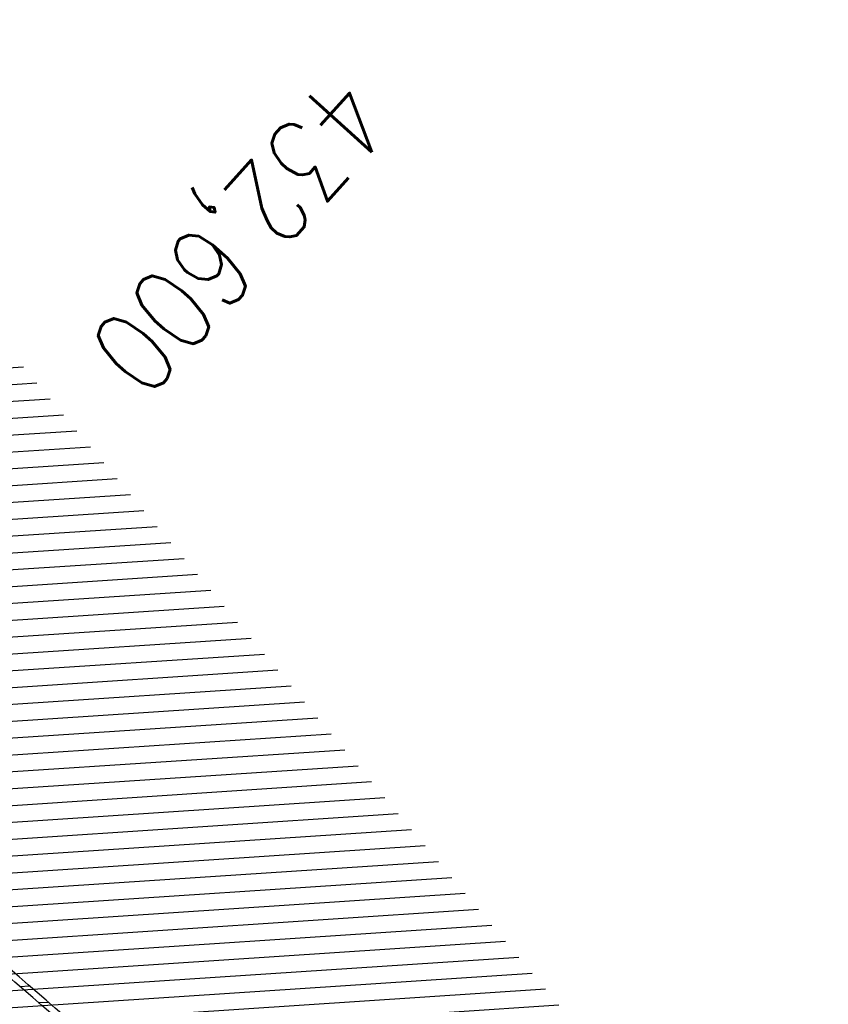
# Model space of a CAD drawing. Extents: x 454519 to 459636, y 422856 to 428936.
# Tile 49 of 82: x 456003 to 456051, y 426963 to 427021. Entities that reach past the tile are written whole.
import ezdxf

# ---------------------------------------------------------------- set-up
doc = ezdxf.new("R2010")
doc.units = 0
doc.header["$LTSCALE"] = 2
doc.header["$MEASUREMENT"] = 0
doc.linetypes.add('ACHSE', pattern=[5.5, 4, -0.5, 0.5, -0.5])
doc.linetypes.add('GESTRICHELT', pattern=[0.75, 0.5, -0.25])
for name, color, linetype in [('ACHSETOP', 1, 'ACHSE'), ('FBR', 8, 'CONTINUOUS'), ('HEKTOM', 1, 'GESTRICHELT'), ('RINNE', 8, 'CONTINUOUS')]:
    doc.layers.add(name, color=color, linetype=linetype)
doc.styles.add('ROMANS', font='romans.shx', dxfattribs={"width": 0.8})
pattern_1 = [(3.773975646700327, (455992.015078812, 426960.8069440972), (-0.06582068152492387, 0.9978314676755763), [])]

msp = doc.modelspace()

# ---------------------------------------------------------------- hatches: boundary and pattern name
at = {"layer": 'RINNE'}
h = msp.add_hatch(dxfattribs=at)
h.set_pattern_fill('_USER', color=256, angle=45, pattern_type=0)
h.set_pattern_definition(pattern_1)
edge = h.paths.add_edge_path()
edge.add_arc((456706.4411801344, 427762.6067025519), 1073.912395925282, 228.1096512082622, 228.1470441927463)
edge.add_arc((456678.3279720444, 427731.2222189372), 1031.7776325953, 228.1470442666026, 228.7443340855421)
edge.add_arc((456817.1179151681, 427889.450250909), 1242.250334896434, 228.7443340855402, 229.2591103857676)
edge.add_arc((456655.3540386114, 427701.6536522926), 994.3892564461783, 229.2591103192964, 229.8344777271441)
edge.add_arc((456546.6304406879, 427572.8394985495), 825.8250047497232, 229.8344777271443, 230.5237640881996)
edge.add_arc((456558.4786236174, 427587.2246473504), 844.4613119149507, 230.5237641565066, 231.2054021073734)
edge.add_arc((456542.6020572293, 427567.4743682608), 819.1208524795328, 231.2054021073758, 231.9337716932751)
edge.add_arc((456729.1171736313, 427805.6348815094), 1121.624271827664, 231.9337716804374, 232.5562171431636)
edge.add_arc((456934.778702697, 428074.2034105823), 1459.892980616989, 232.5562171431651, 233.1286341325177)
edge.add_arc((456379.8464456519, 427334.3332336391), 535.0374845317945, 233.1286341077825, 234.0741831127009)
edge.add_arc((457408.1106984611, 428753.4778926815), 2287.549663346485, 234.0741831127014, 234.3800631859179)
edge.add_arc((456866.2793526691, 427997.2119791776), 1357.216744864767, 234.3800631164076, 234.7771743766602)
edge.add_arc((464010.5409575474, 438116.287582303), 13744.15199700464, 234.7771743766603, 234.830846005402)
edge.add_arc((452553.3409649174, 421856.0940063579), 6147.085440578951, 54.750590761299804, 54.83084403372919, ccw=False)
edge.add_arc((450423.3889629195, 418842.2157004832), 9837.635260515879, 54.68319294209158, 54.75059076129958, ccw=False)
edge.add_arc((457138.5254113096, 428320.4463469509), 1778.298352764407, 234.6831918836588, 234.8417144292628)
edge.add_arc((456312.9742775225, 427148.3422582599), 344.6447442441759, 234.8417144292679, 235.0346464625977)
edge.add_arc((455651.1323267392, 426201.9165695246), 810.2389521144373, 54.90881386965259, 55.03464184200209, ccw=False)
edge.add_arc((626422.3025217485, 508282.4458920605), 188910.6484772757, 205.3823657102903, 205.3841142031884)
edge.add_arc((456954.5834788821, 427870.8300588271), 1333.102490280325, 205.3841352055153, 205.4049463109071)
edge.add_arc((458532.7138070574, 428620.3483963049), 3080.178067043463, 205.4049463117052, 205.4263619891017)
edge.add_arc((1550284.820349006, 947638.4946961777), 1211923.632914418, 205.4263799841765, 205.4274597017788)
edge.add_arc((477688.698213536, 437702.3092579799), 24280.01867683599, 205.427459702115, 205.4469566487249)
edge.add_arc((517203.975589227, 456505.2410412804), 68040.81608416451, 205.4469541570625, 205.4586010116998)
edge.add_arc((456349.458995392, 427533.0808383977), 641.5708607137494, 205.4586010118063, 206.274924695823)
edge.add_arc((456893.6314883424, 427801.7313742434), 1248.445487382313, 206.2749247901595, 206.8602051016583)
edge.add_arc((456329.0991548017, 427515.8206175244), 615.6408442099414, 206.8602051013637, 207.7298477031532)
edge.add_arc((456730.4794299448, 427726.8167759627), 1069.100328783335, 207.7298477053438, 208.389861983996)
edge.add_arc((456776.6581306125, 427751.7749475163), 1121.592068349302, 208.3898619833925, 208.9733635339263)
edge.add_arc((456927.9310900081, 427835.5350069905), 1294.50608110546, 208.973363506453, 209.516510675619)
edge.add_arc((456713.8403745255, 427714.3268531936), 1048.485246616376, 209.5165106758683, 210.1493311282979)
edge.add_arc((456739.9802721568, 427729.5097063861), 1078.714591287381, 210.1493311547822, 210.7732249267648)
edge.add_arc((456488.7789916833, 427579.9227502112), 786.347799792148, 210.7732249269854, 211.6209509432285)
edge.add_arc((456413.5991257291, 427533.6338834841), 698.0603633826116, 211.6209508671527, 212.5206615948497)
edge.add_arc((456509.21856517, 427594.5986720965), 811.4613450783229, 212.5206615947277, 213.2703081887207)
edge.add_arc((456783.2679333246, 427774.4122317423), 1139.235615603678, 213.2703081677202, 213.9030311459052)
edge.add_arc((456933.7785731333, 427875.562742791), 1320.577498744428, 213.9030311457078, 214.4647752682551)
edge.add_arc((456431.9996749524, 427531.1536705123), 711.9728062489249, 214.4647751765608, 215.2297269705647)
edge.add_arc((456476.0714290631, 427562.2771301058), 765.926390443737, 215.2297269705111, 215.9776623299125)
edge.add_arc((456765.3114316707, 427772.2500499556), 1123.34548083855, 215.9776622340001, 216.5953030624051)
edge.add_arc((456809.5369494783, 427805.0891933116), 1178.430013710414, 216.595303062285, 217.1637610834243)
edge.add_arc((456701.0629044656, 427722.8609933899), 1042.312067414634, 217.1637609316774, 217.7681853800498)
edge.add_arc((456604.7520500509, 427648.2402554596), 920.4759676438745, 217.7681853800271, 218.5206743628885)
edge.add_arc((456318.3035235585, 427420.220001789), 554.3530450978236, 218.5206743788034, 219.4901857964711)
edge.add_arc((456528.37406017, 427593.3283626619), 826.5590974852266, 219.4901857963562, 220.0808899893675)
edge.add_arc((457478.2647514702, 428392.6692785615), 2068.025257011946, 220.0808900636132, 220.4543903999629)
edge.add_arc((457304.0648032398, 428244.1281273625), 1839.092743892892, 220.4543903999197, 220.8877486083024)
edge.add_arc((456561.2622209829, 427600.9703044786), 856.5411364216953, 220.8877485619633, 221.5226725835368)
edge.add_arc((456315.6048677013, 427383.4576779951), 528.4264035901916, 221.52267258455, 222.5897953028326)
edge.add_arc((456489.1192784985, 427542.9553317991), 764.1099887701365, 222.5897952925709, 223.4773137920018)
edge.add_arc((456673.2338726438, 427717.5350610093), 1017.834772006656, 223.4773137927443, 224.0533764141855)
edge.add_arc((456818.2277706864, 427857.8153168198), 1219.581595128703, 224.053376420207, 224.5796562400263)
edge.add_arc((456792.9479339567, 427832.9037103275), 1184.089930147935, 224.5796562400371, 225.1708086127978)
edge.add_arc((456580.1694347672, 427618.852754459), 882.2745868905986, 225.1708085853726, 225.8556112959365)
edge.add_arc((456478.2524220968, 427513.8454629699), 735.9406921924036, 225.8556112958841, 226.718988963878)
edge.add_arc((456503.4554284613, 427540.6080077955), 772.7024295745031, 226.7189889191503, 227.5615890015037)
edge.add_arc((456706.4411788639, 427762.6067011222), 1073.512394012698, 227.5615890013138, 228.1470441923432)
edge.add_arc((456678.3279720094, 427731.2222188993), 1031.377632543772, 228.1470442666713, 228.7443340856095)
edge.add_arc((456817.1179151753, 427889.4502509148), 1241.850334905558, 228.7443340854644, 229.2591103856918)
edge.add_arc((456655.3540386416, 427701.6536523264), 993.9892564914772, 229.259110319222, 229.834477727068)
edge.add_arc((456546.630440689, 427572.8394985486), 825.4250047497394, 229.8344777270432, 230.5237640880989)
edge.add_arc((456558.478623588, 427587.2246473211), 844.0613118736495, 230.5237641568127, 231.2054021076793)
edge.add_arc((456542.6020572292, 427567.4743682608), 818.7208524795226, 231.2054021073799, 231.9337716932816)
edge.add_arc((456729.1171736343, 427805.6348815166), 1121.224271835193, 231.933771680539, 232.5562171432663)
edge.add_arc((456934.7787026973, 428074.2034105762), 1459.492980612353, 232.5562171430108, 233.1286341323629)
edge.add_arc((456379.84644566, 427334.333233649), 534.6374845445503, 233.1286341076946, 234.0741831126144)
edge.add_arc((457408.1106984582, 428753.4778926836), 2287.149663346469, 234.0741831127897, 234.3800631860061)
edge.add_arc((456866.2793527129, 427997.2119792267), 1356.816744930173, 234.3800631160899, 234.7771743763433)
edge.add_arc((464010.5409575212, 438116.2875823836), 13743.75199705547, 234.7771743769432, 234.8308460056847)
edge.add_arc((452553.3409592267, 421856.0939983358), 6147.485450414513, 54.75059076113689, 54.83084403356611, ccw=False)
edge.add_arc((450423.3889629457, 418842.2157005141), 9838.035260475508, 54.6831929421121, 54.7505907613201, ccw=False)
edge.add_arc((457138.52541285, 428320.4463491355), 1777.898355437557, 234.6831918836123, 234.8417144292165)
edge.add_arc((456312.974277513, 427148.3422582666), 344.2447442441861, 234.8417144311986, 235.034646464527)
edge.add_arc((455651.1323182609, 426201.9165575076), 810.6389668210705, 54.90881386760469, 55.03464183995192, ccw=False)
h = msp.add_hatch(dxfattribs=at)
h.set_pattern_fill('_USER', color=256, angle=45, pattern_type=0)
h.set_pattern_definition(pattern_1)
edge = h.paths.add_edge_path()
edge.add_arc((456706.4411801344, 427762.6067025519), 1073.912395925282, 228.1096512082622, 228.1470441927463)
edge.add_arc((456678.3279720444, 427731.2222189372), 1031.7776325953, 228.1470442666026, 228.7443340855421)
edge.add_arc((456817.1179151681, 427889.450250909), 1242.250334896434, 228.7443340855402, 229.2591103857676)
edge.add_arc((456655.3540386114, 427701.6536522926), 994.3892564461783, 229.2591103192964, 229.8344777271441)
edge.add_arc((456546.6304406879, 427572.8394985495), 825.8250047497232, 229.8344777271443, 230.5237640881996)
edge.add_arc((456558.4786236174, 427587.2246473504), 844.4613119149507, 230.5237641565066, 231.2054021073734)
edge.add_arc((456542.6020572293, 427567.4743682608), 819.1208524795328, 231.2054021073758, 231.9337716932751)
edge.add_arc((456729.1171736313, 427805.6348815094), 1121.624271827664, 231.9337716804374, 232.5562171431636)
edge.add_arc((456934.778702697, 428074.2034105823), 1459.892980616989, 232.5562171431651, 233.1286341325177)
edge.add_arc((456379.8464456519, 427334.3332336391), 535.0374845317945, 233.1286341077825, 234.0741831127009)
edge.add_arc((457408.1106984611, 428753.4778926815), 2287.549663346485, 234.0741831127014, 234.3800631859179)
edge.add_arc((456866.2793526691, 427997.2119791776), 1357.216744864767, 234.3800631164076, 234.7771743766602)
edge.add_arc((464010.5409575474, 438116.287582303), 13744.15199700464, 234.7771743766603, 234.830846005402)
edge.add_arc((452553.3409649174, 421856.0940063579), 6147.085440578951, 54.750590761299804, 54.83084403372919, ccw=False)
edge.add_arc((450423.3889629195, 418842.2157004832), 9837.635260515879, 54.68319294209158, 54.75059076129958, ccw=False)
edge.add_arc((457138.5254113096, 428320.4463469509), 1778.298352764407, 234.6831918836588, 234.8417144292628)
edge.add_arc((456312.9742775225, 427148.3422582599), 344.6447442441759, 234.8417144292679, 235.0346464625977)
edge.add_arc((455651.1323267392, 426201.9165695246), 810.2389521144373, 54.90881386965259, 55.03464184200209, ccw=False)
edge.add_arc((626422.3025217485, 508282.4458920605), 188910.6484772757, 205.3823657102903, 205.3841142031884)
edge.add_arc((456954.5834788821, 427870.8300588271), 1333.102490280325, 205.3841352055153, 205.4049463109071)
edge.add_arc((458532.7138070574, 428620.3483963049), 3080.178067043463, 205.4049463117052, 205.4263619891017)
edge.add_arc((1550284.820349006, 947638.4946961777), 1211923.632914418, 205.4263799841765, 205.4274597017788)
edge.add_arc((477688.698213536, 437702.3092579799), 24280.01867683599, 205.427459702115, 205.4469566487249)
edge.add_arc((517203.975589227, 456505.2410412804), 68040.81608416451, 205.4469541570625, 205.4586010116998)
edge.add_arc((456349.458995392, 427533.0808383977), 641.5708607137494, 205.4586010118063, 206.274924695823)
edge.add_arc((456893.6314883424, 427801.7313742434), 1248.445487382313, 206.2749247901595, 206.8602051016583)
edge.add_arc((456329.0991548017, 427515.8206175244), 615.6408442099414, 206.8602051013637, 207.7298477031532)
edge.add_arc((456730.4794299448, 427726.8167759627), 1069.100328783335, 207.7298477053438, 208.389861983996)
edge.add_arc((456776.6581306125, 427751.7749475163), 1121.592068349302, 208.3898619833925, 208.9733635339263)
edge.add_arc((456927.9310900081, 427835.5350069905), 1294.50608110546, 208.973363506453, 209.516510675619)
edge.add_arc((456713.8403745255, 427714.3268531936), 1048.485246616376, 209.5165106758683, 210.1493311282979)
edge.add_arc((456739.9802721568, 427729.5097063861), 1078.714591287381, 210.1493311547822, 210.7732249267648)
edge.add_arc((456488.7789916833, 427579.9227502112), 786.347799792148, 210.7732249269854, 211.6209509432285)
edge.add_arc((456413.5991257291, 427533.6338834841), 698.0603633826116, 211.6209508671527, 212.5206615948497)
edge.add_arc((456509.21856517, 427594.5986720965), 811.4613450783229, 212.5206615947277, 213.2703081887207)
edge.add_arc((456783.2679333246, 427774.4122317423), 1139.235615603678, 213.2703081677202, 213.9030311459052)
edge.add_arc((456933.7785731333, 427875.562742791), 1320.577498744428, 213.9030311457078, 214.4647752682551)
edge.add_arc((456431.9996749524, 427531.1536705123), 711.9728062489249, 214.4647751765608, 215.2297269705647)
edge.add_arc((456476.0714290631, 427562.2771301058), 765.926390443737, 215.2297269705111, 215.9776623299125)
edge.add_arc((456765.3114316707, 427772.2500499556), 1123.34548083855, 215.9776622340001, 216.5953030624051)
edge.add_arc((456809.5369494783, 427805.0891933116), 1178.430013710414, 216.595303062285, 217.1637610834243)
edge.add_arc((456701.0629044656, 427722.8609933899), 1042.312067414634, 217.1637609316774, 217.7681853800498)
edge.add_arc((456604.7520500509, 427648.2402554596), 920.4759676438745, 217.7681853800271, 218.5206743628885)
edge.add_arc((456318.3035235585, 427420.220001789), 554.3530450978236, 218.5206743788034, 219.4901857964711)
edge.add_arc((456528.37406017, 427593.3283626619), 826.5590974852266, 219.4901857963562, 220.0808899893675)
edge.add_arc((457478.2647514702, 428392.6692785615), 2068.025257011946, 220.0808900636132, 220.4543903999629)
edge.add_arc((457304.0648032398, 428244.1281273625), 1839.092743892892, 220.4543903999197, 220.8877486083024)
edge.add_arc((456561.2622209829, 427600.9703044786), 856.5411364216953, 220.8877485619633, 221.5226725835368)
edge.add_arc((456315.6048677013, 427383.4576779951), 528.4264035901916, 221.52267258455, 222.5897953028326)
edge.add_arc((456489.1192784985, 427542.9553317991), 764.1099887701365, 222.5897952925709, 223.4773137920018)
edge.add_arc((456673.2338726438, 427717.5350610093), 1017.834772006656, 223.4773137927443, 224.0533764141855)
edge.add_arc((456818.2277706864, 427857.8153168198), 1219.581595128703, 224.053376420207, 224.5796562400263)
edge.add_arc((456792.9479339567, 427832.9037103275), 1184.089930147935, 224.5796562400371, 225.1708086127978)
edge.add_arc((456580.1694347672, 427618.852754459), 882.2745868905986, 225.1708085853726, 225.8556112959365)
edge.add_arc((456478.2524220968, 427513.8454629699), 735.9406921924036, 225.8556112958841, 226.718988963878)
edge.add_arc((456503.4554284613, 427540.6080077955), 772.7024295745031, 226.7189889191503, 227.5615890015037)
edge.add_arc((456706.4411788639, 427762.6067011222), 1073.512394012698, 227.5615890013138, 228.1470441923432)
edge.add_arc((456678.3279720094, 427731.2222188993), 1031.377632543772, 228.1470442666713, 228.7443340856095)
edge.add_arc((456817.1179151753, 427889.4502509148), 1241.850334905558, 228.7443340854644, 229.2591103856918)
edge.add_arc((456655.3540386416, 427701.6536523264), 993.9892564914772, 229.259110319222, 229.834477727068)
edge.add_arc((456546.630440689, 427572.8394985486), 825.4250047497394, 229.8344777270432, 230.5237640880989)
edge.add_arc((456558.478623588, 427587.2246473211), 844.0613118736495, 230.5237641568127, 231.2054021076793)
edge.add_arc((456542.6020572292, 427567.4743682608), 818.7208524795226, 231.2054021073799, 231.9337716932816)
edge.add_arc((456729.1171736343, 427805.6348815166), 1121.224271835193, 231.933771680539, 232.5562171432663)
edge.add_arc((456934.7787026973, 428074.2034105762), 1459.492980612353, 232.5562171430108, 233.1286341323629)
edge.add_arc((456379.84644566, 427334.333233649), 534.6374845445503, 233.1286341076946, 234.0741831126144)
edge.add_arc((457408.1106984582, 428753.4778926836), 2287.149663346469, 234.0741831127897, 234.3800631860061)
edge.add_arc((456866.2793527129, 427997.2119792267), 1356.816744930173, 234.3800631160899, 234.7771743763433)
edge.add_arc((464010.5409575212, 438116.2875823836), 13743.75199705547, 234.7771743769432, 234.8308460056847)
edge.add_arc((452553.3409592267, 421856.0939983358), 6147.485450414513, 54.75059076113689, 54.83084403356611, ccw=False)
edge.add_arc((450423.3889629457, 418842.2157005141), 9838.035260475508, 54.6831929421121, 54.7505907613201, ccw=False)
edge.add_arc((457138.52541285, 428320.4463491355), 1777.898355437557, 234.6831918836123, 234.8417144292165)
edge.add_arc((456312.974277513, 427148.3422582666), 344.2447442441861, 234.8417144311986, 235.034646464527)
edge.add_arc((455651.1323182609, 426201.9165575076), 810.6389668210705, 54.90881386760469, 55.03464183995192, ccw=False)

# ---------------------------------------------------------------- linework, layer by layer
at = {"layer": 'ACHSETOP', "flags": 128}
msp.add_lwpolyline([(457915.715, 424851.2929999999, -5.7237020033e-06), (457913.5820045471, 424853.8127098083, -4.40682974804e-05), (457913.305, 424854.14), (457897.156, 424873.224, 3.6424460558e-06), (457889.0809999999, 424882.7655, -8.380590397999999e-06), (457881.006, 424892.307, -2.3643986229e-06), (457872.6148452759, 424902.2225036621, -2.5570617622e-06), (457864.856, 424911.3910000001), (457848.707, 424930.475, 2.68727882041e-05), (457843.578, 424936.5355000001, -1.29691010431e-05), (457838.449, 424942.596, -0.0008275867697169), (457837.3373354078, 424943.9140458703, -0.0001929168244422), (457832.58, 424949.578, -0.0028355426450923), (457826.3601611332, 424957.0749066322, -0.0018102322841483), (457816.727, 424968.908, -0.002662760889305), (457809.6168318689, 424977.8032842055, -0.002227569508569), (457801.222, 424988.5189999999, -0.0022271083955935), (457793.586991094, 424998.4457470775, -0.0022354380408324), (457786.069, 425008.403, -0.0022366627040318), (457778.6386646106, 425018.4293945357, -0.002229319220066), (457771.2739999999, 425028.555, -0.0022277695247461), (457764.0066893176, 425038.7363237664, -0.0022310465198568), (457756.841, 425048.967, -0.0022380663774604), (457749.7119100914, 425059.3415419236, -0.0022697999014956), (457742.775, 425069.634, -0.0022012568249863), (457734.8705065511, 425081.5914196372, -0.0029583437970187), (457729.081, 425090.549, -0.0013758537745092), (457721.2991441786, 425102.8212166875, -0.0021970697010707), (457716.4810000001, 425110.541, -1.77989326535e-05), (457715.867577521, 425111.5336072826, 0.0001024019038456), (457715.761, 425111.706, 4.6999397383e-06), (457709.1855, 425122.3370000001, -6.2622585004e-06), (457702.61, 425132.968), (457689.4600000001, 425154.229), (457676.309, 425175.4909999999), (457663.1579999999, 425196.753, -6.4889327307e-06), (457656.5829999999, 425207.3835, 6.4889371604e-06), (457650.008, 425218.014), (457636.857, 425239.276), (457623.706, 425260.5379999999, -6.4889351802e-06), (457617.131, 425271.1685, 6.4889319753e-06), (457610.556, 425281.799), (457597.4050000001, 425303.061), (457584.254, 425324.3229999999, -1.70093747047e-05), (457577.679, 425334.9540000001, 1.70094578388e-05), (457571.104, 425345.585, 1.0520711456e-05), (457564.5285, 425356.2155, -6.502888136e-06), (457557.953, 425366.846, -2.0911148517e-06), (457550.8248519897, 425378.3703994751, -2.474848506e-06), (457544.802, 425388.108, -1.22541592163e-05), (457538.227, 425398.739, 1.6007444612e-06), (457531.652, 425409.37, 1.27604963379e-05), (457522.1504988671, 425424.7318210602, 3.64865904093e-05), (457518.8218128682, 425430.1123795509, 1.5838947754e-06), (457518.5, 425430.632, 0.0014941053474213), (457513.1669522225, 425439.1858245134, 0.0010094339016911), (457505.21, 425451.807, 0.002111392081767), (457499.479469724, 425460.7721368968, 0.0015644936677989), (457491.657, 425472.814, 0.0015642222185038), (457484.7942822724, 425483.2350990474, 0.0015586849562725), (457477.842, 425493.65, 0.0015615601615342), (457470.823847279, 425504.0228088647, 0.0015675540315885), (457463.768, 425514.3119999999, 0.0015669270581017), (457456.6441898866, 425524.5619353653, 0.0015624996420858), (457449.436, 425534.796, 0.001556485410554), (457442.1688317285, 425544.9782870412, 0.0015589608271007), (457434.85, 425555.099, 0.0015635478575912), (457427.4628506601, 425565.1809841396, 0.0015631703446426), (457420.011, 425575.2189999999, 0.0015648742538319), (457412.5004685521, 425585.204919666, 0.0015637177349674), (457404.922, 425595.151, 0.0015623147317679), (457397.2846513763, 425605.0454179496, 0.0015619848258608), (457389.5840000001, 425614.894, 0.0015630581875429), (457381.8118255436, 425624.7070369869, 0.0015675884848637), (457374.001, 425634.443, 0.001560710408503), (457366.1356377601, 425644.1222442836, 0.0015538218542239), (457358.175, 425653.795, 0.0015575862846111), (457350.1548215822, 425663.4174354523, 0.0015642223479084), (457342.109, 425672.949, 0.0015715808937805), (457333.9999520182, 425682.4341361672, 0.001566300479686), (457325.804, 425691.9, 0.0015597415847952), (457317.5557809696, 425701.3067350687, 0.001562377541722), (457309.263, 425710.646, 0.0015602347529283), (457300.9111034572, 425719.9343515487, 0.0015581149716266), (457292.49, 425729.183, 0.0015637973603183), (457284.0013162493, 425738.3897323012, 0.0015694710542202), (457275.4859999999, 425747.51, 0.0015643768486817), (457266.0079555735, 425757.5346882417, 0.0019262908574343), (457258.254, 425765.622, 0.0011855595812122), (457247.5588677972, 425776.6388564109, 0.0018872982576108), (457240.798, 425783.5179999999, 4.14654301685e-05), (457237.4503296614, 425786.8980544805, 0.0003161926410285), (457237.011, 425787.3410000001, 1.6280438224e-06), (457228.4492874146, 425795.9622116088, 2.6488112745e-06), (457223.187, 425801.261), (457205.5699999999, 425819), (457187.954, 425836.739), (457170.338, 425854.4779999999), (457152.722, 425872.217), (457135.106, 425889.956), (457117.49, 425907.6949999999), (457099.874, 425925.434), (457082.258, 425943.173), (457064.642, 425960.912, 1.419089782e-05), (457055.8335, 425969.7815, -1.41908994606e-05), (457047.025, 425978.651), (457029.4089999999, 425996.39), (457011.793, 426014.129), (456994.177, 426031.868), (456976.561, 426049.6070000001), (456958.945, 426067.346), (456941.329, 426085.085), (456923.713, 426102.824), (456906.097, 426120.563, 1.41909002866e-05), (456897.2884999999, 426129.4325, -1.41909011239e-05), (456888.48, 426138.302), (456870.864, 426156.041), (456853.248, 426173.78), (456835.632, 426191.5189999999), (456818.0159999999, 426209.258), (456800.4000000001, 426226.997), (456782.784, 426244.736), (456765.1679999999, 426262.4749999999), (456747.5520000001, 426280.214), (456729.935, 426297.954), (456712.319, 426315.693), (456694.703, 426333.4320000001), (456677.0870000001, 426351.171), (456659.471, 426368.9099999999), (456641.855, 426386.649), (456624.239, 426404.388), (456606.623, 426422.127), (456589.007, 426439.866, 1.41908994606e-05), (456580.1985, 426448.7354999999, -1.419089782e-05), (456571.39, 426457.605), (456553.7739999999, 426475.3439999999), (456536.158, 426493.0829999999), (456518.542, 426510.822), (456500.926, 426528.561), (456483.31, 426546.2999999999), (456465.694, 426564.039), (456448.078, 426581.778), (456430.4620000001, 426599.517, 1.4190898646e-05), (456421.6535, 426608.3865, -1.3510570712e-05), (456412.845, 426617.256), (456395.229, 426634.995), (456383.6329999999, 426646.672, 0.0007250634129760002), (456382.564301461, 426647.7450453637, 0.0001562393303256), (456377.596, 426652.716, 0.0026262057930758), (456370.6938300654, 426659.5454201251, 0.0016677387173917), (456359.733, 426670.206, 0.0024979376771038), (456351.5191550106, 426678.0627434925, 0.0020825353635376), (456341.581, 426687.396, 0.0020850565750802), (456332.3896813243, 426695.8848137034, 0.0020889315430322), (456323.145, 426704.281, 0.002081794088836), (456313.8389599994, 426712.5923190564, 0.0020742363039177), (456304.43, 426720.856, 0.0020791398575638), (456294.951384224, 426729.0423936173, 0.0020872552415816), (456285.4419999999, 426737.118, 0.0020932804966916), (456275.8588959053, 426745.11927066, 0.0020880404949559), (456266.185, 426753.0599999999, 0.00207738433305), (456256.4573893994, 426760.9100970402, 0.0020774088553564), (456246.665, 426768.679, 0.0020817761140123), (456236.7988537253, 426776.3735656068, 0.0020857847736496), (456226.888, 426783.971, 0.002088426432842), (456215.983967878, 426792.186172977, 0.0025125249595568), (456206.858, 426798.9309999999, 0.0016518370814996), (456194.4647360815, 426807.931992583, 0.0026130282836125), (456186.582, 426813.555, 0.0001312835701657), (456181.1924040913, 426817.3551108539, 0.0006611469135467), (456180.121, 426818.108, 1.1783587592e-06), (456173.1205, 426823.0135, -2.232950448e-06), (456166.12, 426827.919), (456145.646, 426842.266), (456125.173, 426856.613), (456104.7000000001, 426870.96), (456084.226, 426885.308, 1.18400998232e-05), (456075.0295, 426891.7525, -1.23971821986e-05), (456065.833, 426898.197, -0.0004398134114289), (456065.7244211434, 426898.2732337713, -2.42444577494e-05), (456063.7559999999, 426899.658, -0.0037126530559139), (456055.7163037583, 426905.404152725, -0.0024268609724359), (456043.5260000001, 426914.345, -0.0045115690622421), (456034.8507370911, 426920.894837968, -0.0034706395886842), (456023.711, 426929.588, -0.0034764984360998), (456013.9624268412, 426937.4158719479, -0.0034780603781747), (456004.328, 426945.375, -0.0034723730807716), (455994.8082299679, 426953.4646542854, -0.0034684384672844), (455985.391, 426961.695, -0.0034672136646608), (455976.0855838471, 426970.0581026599, -0.0034735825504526), (455966.914, 426978.534, -0.003474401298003), (455957.8619912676, 426987.1356547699, -0.0034673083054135), (455948.9120000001, 426995.88, -0.0034699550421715), (455940.0873319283, 427004.7445193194, -0.0034744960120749), (455931.398, 427013.7189999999, -0.0034787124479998), (455922.8336663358, 427022.8141259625, -0.0034747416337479), (455914.3869999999, 427032.0379999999, -0.0034709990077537), (455906.0678161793, 427041.3799572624, -0.0034759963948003), (455897.891, 427050.8229999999, -0.0034695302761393), (455889.8480537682, 427060.3764410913, -0.0034632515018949), (455881.924, 427070.058, -0.0034699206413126), (455874.1312284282, 427079.8531809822, -0.003479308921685), (455866.496, 427089.7289999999, -0.0034793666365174), (455859.0007225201, 427099.707762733, -0.0034686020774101), (455851.622, 427109.821, -0.0034649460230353), (455844.3866210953, 427120.0321984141, -0.0034729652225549), (455837.3099999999, 427130.319, -0.0034779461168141), (455830.3734090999, 427140.708654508, -0.0034738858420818), (455823.574, 427151.206, -0.0034699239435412), (455816.9236234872, 427161.7926200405, -0.0034710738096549), (455810.423, 427172.467, -0.0034717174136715), (455804.0695945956, 427183.2333632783, -0.0034726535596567), (455797.868, 427194.084, -0.0034727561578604), (455791.415108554, 427205.7474470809, -0.0039665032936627), (455785.918, 427216.042, -0.0029763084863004), (455778.9359194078, 427229.566150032, -0.004631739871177), (455774.582, 427238.324, -0.0005794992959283), (455770.4902915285, 427246.7742247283, -0.0017239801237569), (455769.128, 427249.6209999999, -7.0274294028e-06), (455765.12084198, 427258.0697383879, -2.11730011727e-05), (455763.7909999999, 427260.874), (455753.0800000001, 427283.463), (455742.368, 427306.052), (455731.656, 427328.6409999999, -1.64398793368e-05), (455726.8549999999, 427338.766, 1.24121185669e-05), (455722.054, 427348.891, 0.0005048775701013), (455721.9930163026, 427349.0192677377, 2.93048221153e-05), (455720.94, 427351.2279999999, 0.0057605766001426), (455716.6172567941, 427360.0311943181, 0.0037188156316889), (455709.664, 427373.5379999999, 0.0066881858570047), (455704.4555078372, 427383.1581415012, 0.0052035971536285), (455697.4689999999, 427395.36, 0.0052101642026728), (455691.0347966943, 427406.0734819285, 0.005207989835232), (455684.376, 427416.655, 0.0052122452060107), (455677.4979978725, 427427.0956800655, 0.0052146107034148), (455670.407, 427437.3859999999, 0.005207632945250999), (455663.105715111, 427447.5226071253, 0.0052013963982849), (455655.586, 427457.517, 0.005204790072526), (455647.5367865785, 427467.7641095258, 0.0056661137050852), (455639.94, 427477.014, 0.0047628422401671), (455630.2105965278, 427488.3691906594, 0.0070894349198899), (455623.495, 427495.841, 0.0016576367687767), (455615.5612473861, 427504.3634340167, 0.0035717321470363), (455611.838, 427508.28, 1.17252701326e-05), (455607.9953475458, 427512.2645901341, -2.68440352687e-05), (455606.3179999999, 427514.004), (455588.965, 427532.001), (455571.613, 427549.997), (455554.26, 427567.994), (455536.907, 427585.991, 1.38823844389e-05), (455528.2305, 427594.989, -1.38823844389e-05), (455519.554, 427603.987), (455502.201, 427621.984), (455484.848, 427639.981, 1.8861165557e-06), (455479.3094999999, 427645.7249999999, -9.099787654e-07), (455473.771, 427651.4689999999, -0.0011558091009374), (455472.6029245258, 427652.6860379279, -0.0002650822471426), (455467.525, 427658.007, -0.0039632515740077), (455460.8671384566, 427665.1027009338, -0.0025253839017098), (455450.564, 427676.373, -0.0037275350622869), (455442.9838321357, 427684.8758454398, -0.0031201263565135), (455434.068, 427695.157, -0.003121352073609), (455425.9926667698, 427704.7072329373, -0.003124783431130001), (455418.046, 427714.347, -0.0031305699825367), (455410.2178939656, 427724.0887358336, -0.0031292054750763), (455402.509, 427733.9320000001, -0.0031237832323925), (455394.928320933, 427743.86498148, -0.0031215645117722), (455387.467, 427753.899, -0.0031230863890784), (455380.1288377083, 427764.0291989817, -0.0031274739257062), (455372.928, 427774.236, -0.0031283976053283), (455365.8541891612, 427784.5338965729, -0.0031249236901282), (455358.902, 427794.931, -0.0031213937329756), (455351.8268312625, 427805.8035540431, -0.0033664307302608), (455345.3979999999, 427815.969, -0.0028826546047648), (455337.5810054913, 427828.6783308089, -0.004267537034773), (455332.424, 427837.338, -0.0010810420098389), (455326.4189047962, 427847.6716518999, -0.0022261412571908), (455323.536, 427852.7089999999, -8.7910746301e-06), (455321.0106625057, 427857.1676763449, 2.10703376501e-05), (455319.966, 427859.0119999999), (455307.644, 427880.764, -2.4278625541e-06), (455301.483, 427891.6404999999, 4.928862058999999e-06), (455295.322, 427902.5169999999, 4.9286920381e-06), (455289.1609999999, 427913.3929999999, -5.5836846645e-06), (455283, 427924.269, -1.8945056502e-06), (455276.8389358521, 427935.1454925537, -1.894512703e-06), (455270.678, 427946.0219999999, -3.271027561e-06), (455264.5175000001, 427956.8979999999, 3.2710273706e-06), (455258.357, 427967.7739999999, 2.2299249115e-06), (455252.1960601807, 427978.6504974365, 2.2299185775e-06), (455246.035, 427989.5269999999, 5.583686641e-06), (455239.874, 428000.4029999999, -4.9286920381e-06), (455233.713, 428011.2789999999, -4.9288640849e-06), (455227.5520000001, 428022.1554999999, 4.9288623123e-06), (455221.391, 428033.032, 4.9286917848e-06), (455215.23, 428043.9079999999, -4.9286900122e-06), (455209.069, 428054.7839999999, -4.9288620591e-06), (455202.908, 428065.6604999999, 4.9288620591e-06), (455196.747, 428076.537, 4.9286900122e-06), (455190.586, 428087.4129999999, -5.5836865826e-06), (455184.425, 428098.2889999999, -2.0849465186e-06), (455178.2639389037, 428109.1654968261, -2.0849534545e-06), (455172.1029999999, 428120.042, -3.271027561e-06), (455165.9425, 428130.918, 3.2710273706e-06), (455159.782, 428141.7939999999, 2.154606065e-06), (455153.621055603, 428152.6705093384, 2.1545958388e-06), (455147.46, 428163.547, 5.583686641e-06), (455141.299, 428174.423, -4.9286920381e-06), (455135.1379999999, 428185.2989999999, -4.928862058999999e-06), (455128.9769999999, 428196.1755, 4.9288640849e-06), (455122.8159999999, 428207.052, 4.9286900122e-06), (455116.655, 428217.928, -9.2834004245e-06), (455110.494, 428228.804), (455098.1720000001, 428250.557), (455091.753, 428261.8890000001, 0.0006840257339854), (455090.3253055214, 428264.4014055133, 0.0002175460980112), (455085.822, 428272.293, 0.0018807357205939), (455080.9557855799, 428280.7380291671, 0.0012017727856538), (455073.259, 428293.907, 0.0016315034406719), (455067.3301134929, 428303.9204669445, 0.0014208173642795), (455060.452, 428315.377, 0.0014278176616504), (455053.957306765, 428326.0565402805, 0.0014276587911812), (455047.4010000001, 428336.7000000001, 0.0014195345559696), (455040.7914707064, 428347.2942862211, 0.0014165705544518), (455034.108, 428357.8730000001, 0.0014158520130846), (455027.361249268, 428368.4190932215, 0.0014202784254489), (455020.5759999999, 428378.8939999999, 0.0014254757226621), (455013.722351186, 428389.3436762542, 0.0014248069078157), (455006.806, 428399.7590000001, 0.0014180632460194), (454999.838590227, 428410.1228597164, 0.0014153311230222), (454992.799, 428420.467, 0.0014168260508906), (454985.6991507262, 428430.7736839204, 0.0014204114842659), (454978.559, 428441.0140000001, 0.0014255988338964), (454971.3585461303, 428451.2165281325, 0.001422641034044), (454964.085, 428461.3989999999, 0.0014196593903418), (454956.7552913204, 428471.5377432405, 0.0014221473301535), (454949.381, 428481.617, 0.001169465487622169), (454943.2563431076, 428489.8978319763, 0.0014155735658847)], format="xyb", dxfattribs=at)
at = {"layer": 'FBR', "flags": 128}
msp.add_lwpolyline([(457176.513, 425850.979, -1.3087681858e-06), (457160.2869374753, 425867.3886079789, -0.0001755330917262)], format="xyb", dxfattribs=at)
at = {"layer": 'RINNE'}
for p, q in [((456002.7298162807, 426963.7364256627), (456003.3129197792, 426963.7602680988)), ((456003.8321768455, 426962.7806643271), (456004.4153055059, 426962.8045077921))]:
    msp.add_line(p, q, dxfattribs=at)
for points in [[(455750.8884324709, 427297.871738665, 4.711156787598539e-06), (455760.6942518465, 427277.2457472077, 8.50714783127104e-05)], [(455750.8884324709, 427297.871738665, 4.711156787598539e-06), (455760.6942518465, 427277.2457472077, 8.50714783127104e-05)], [(456133.652, 426864.945, -0.001628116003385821), (456129.9266529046, 426867.378296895, -0.009202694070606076), (456129.277, 426867.823, -0.0003430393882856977), (456115.4349309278, 426877.6915002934, 0.0007570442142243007), (456109.159, 426882.158, 0.0002573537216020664), (456097.7282775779, 426890.2582125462, -0.0004382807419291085), (456091.018, 426895.0170000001, -0.001613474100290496), (456084.8646171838, 426899.4189101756, -0.0007571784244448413), (456071.797, 426908.861, -0.002622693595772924), (456063.4273839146, 426914.9950574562, -0.002377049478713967), (456054.261, 426921.855, -0.004727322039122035), (456046.188183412, 426928.0774202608, -0.003438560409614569), (456035.231, 426936.812, -0.002622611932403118), (456026.4405175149, 426943.9953670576, -0.002694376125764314), (456017.959, 426951.078, -0.003160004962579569), (456017.1044556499, 426951.8087529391, -0.0001572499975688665), (456000.03, 426966.607, -0.006556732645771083), (455994.2209230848, 426971.7798762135, -0.003316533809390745), (455982.941, 426982.231)], [(456133.4343497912, 426864.6093984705, -0.001628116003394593), (456129.7068217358, 426867.0441199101, -0.009202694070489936), (456129.0450195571, 426867.4971394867, -0.0003430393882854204), (456115.2025035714, 426877.3659584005, 0.000757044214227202), (456108.9275595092, 426881.8317557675, 0.0002573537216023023), (456097.4971730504, 426889.9317302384, -0.0004382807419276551), (456090.7863234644, 426894.6909233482, -0.001613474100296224), (456084.6308410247, 426899.0943355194, -0.0007571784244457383), (456071.5622418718, 426908.5371348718, -0.002622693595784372), (456063.1892411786, 426914.6736728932, -0.002377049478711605), (456054.0198122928, 426921.5358942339, -0.004727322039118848), (456045.9410051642, 426927.7629319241, -0.003438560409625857), (456034.9795197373, 426936.5009410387, -0.002622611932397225), (456026.1857880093, 426943.6869632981, -0.002694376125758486), (456017.7009615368, 426950.7723594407, -0.00316000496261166), (456016.8425746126, 426951.506398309, -0.0001572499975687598), (455999.7679288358, 426966.304810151, -0.006556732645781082), (455993.9510175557, 426971.4846627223, -0.003316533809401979), (455982.6672020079, 426981.9393929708, -0.003316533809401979)]]:
    msp.add_lwpolyline(points, format="xyb", dxfattribs=at)

# ---------------------------------------------------------------- texts
at = {"layer": 'HEKTOM', "style": 'ROMANS', "width": 0.8}
msp.add_text('432,600', height=5, rotation=227.8945000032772, dxfattribs=at).set_placement((456021.4818838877, 427018.4112223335))

doc.saveas('drawing.dxf')
